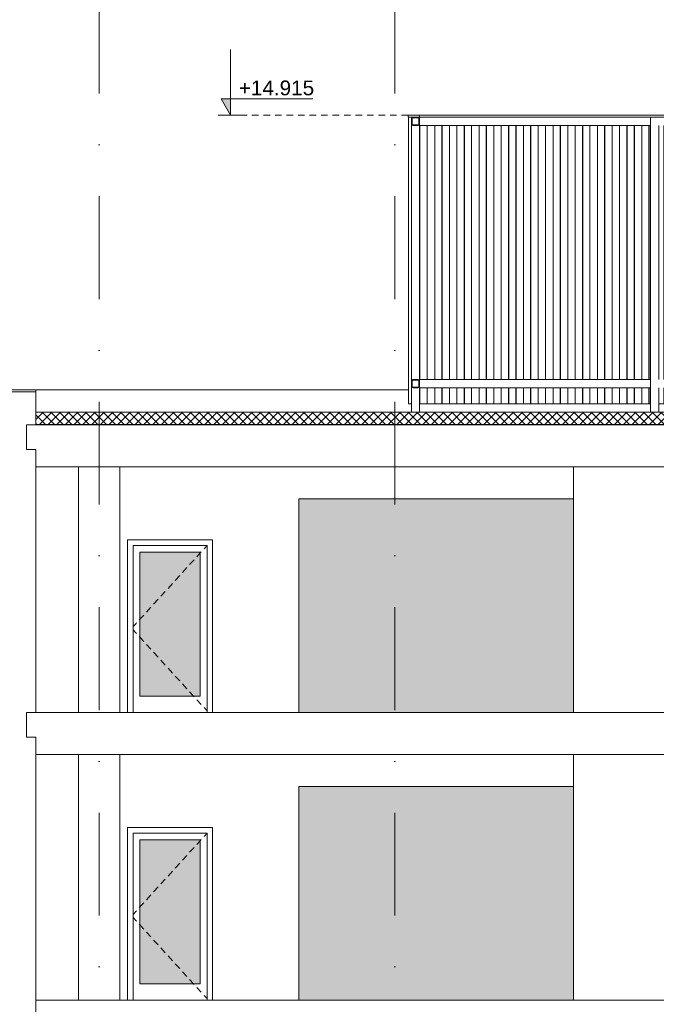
# Model space of a CAD drawing. Header units: millimetres. Extents: x -194 to 1012562, y 0 to 44349.
# Tile 53 of 97: x 159482 to 167229, y 10400 to 22377. Entities that reach past the tile are written whole.
import ezdxf
from ezdxf.enums import TextEntityAlignment as Align

# ---------------------------------------------------------------- set-up
doc = ezdxf.new("R2010")
doc.units = ezdxf.units.MM
doc.header["$MEASUREMENT"] = 0
doc.linetypes.add('streep-punt', pattern=[2500, 1250, -625, 0, -625])
doc.linetypes.add('Super Small Dashed', pattern=[140, 80, -60])
for name, color, linetype in [('21_1 C Buitenwanden', 7, 'Continuous'), ('21_1 C Buitenwanden Laagscheidingslijnen', 7, 'Continuous'), ('23 Vloeren', 7, 'Continuous'), ('23 Vloeren Laagscheidingslijnen', 7, 'Continuous'), ('28 Draagconstructies', 7, 'Continuous'), ('47 Dakafwerking', 7, 'Continuous'), ('47 Dakafwerking Laagscheidingslijnen', 7, 'Continuous'), ('New_0', 7, 'Continuous'), ('New_21_0 NC Buitenwanden', 7, 'Continuous'), ('New_21_0 NC Buitenwanden Doorsnede-arcering', 7, 'Continuous'), ('New_22 NC Binnenwanden', 7, 'Continuous'), ('New_22 NC Binnenwanden 2D arcering', 7, 'Continuous'), ('New_22 NC Binnenwanden Deuren', 7, 'Continuous'), ('New_27 Daken', 7, 'Continuous'), ('New_27 Daken Doorsnede-arcering', 7, 'Continuous'), ('New_27 Daken Laagscheidingslijnen', 7, 'Continuous'), ('New_28 Draagconstructies - kolom', 7, 'Continuous'), ('New_28 Draagconstructies - ligger', 7, 'Continuous'), ('New_28 Draagconstructies - ligger Doorsnede-arcering', 7, 'Continuous'), ('New_47 Dakafwerking', 7, 'Continuous'), ('New_47 Dakafwerking Laagscheidingslijnen', 7, 'Continuous'), ('New_Maatvoering 1_ 100', 7, 'Continuous'), ('New_Maatvoering 1_ 100 2D arcering', 7, 'Continuous'), ('Stramien', 7, 'Continuous')]:
    doc.layers.add(name, color=color, linetype=linetype)
doc.styles.add('GENERATED_STYLE_1', font='arial.ttf')

# ---------------------------------------------------------------- blocks, each defined once
blk = doc.blocks.new('Section Element_722_1', base_point=(160449, 6300))
at = {"layer": '28 Draagconstructies', "color": 1, "linetype": 'Continuous', "lineweight": 0}
for p, q in [((160199, 10450), (160199, 13440)), ((160699, 10450), (160699, 13440))]:
    blk.add_line(p, q, dxfattribs=at)
blk = doc.blocks.new('Section Element_726_1', base_point=(160449, 6300))
at = {"layer": '21_1 C Buitenwanden', "color": 1, "linetype": 'Continuous', "lineweight": 0}
for p, q in [((159349, 13850), (159349, 10350)), ((159349, 13850), (159349, 13850)), ((159679, 13650), (159679, 10450)), ((159349, 10350), (159349, 10350))]:
    blk.add_line(p, q, dxfattribs=at)
blk = doc.blocks.new('Section Element_730_1', base_point=(160449, 6300))
at = {"layer": '28 Draagconstructies', "color": 1, "linetype": 'Continuous', "lineweight": 0}
for p, q in [((160199, 13950), (160199, 16940)), ((160699, 13950), (160699, 16940))]:
    blk.add_line(p, q, dxfattribs=at)
blk = doc.blocks.new('Section Element_732_1', base_point=(160449, 6300))
at = {"layer": '21_1 C Buitenwanden', "color": 1, "linetype": 'Continuous', "lineweight": 0}
for p, q in [((159349, 17350), (159349, 13850)), ((159679, 16940), (159679, 13950))]:
    blk.add_line(p, q, dxfattribs=at)
blk = doc.blocks.new('Section Element_746_1', base_point=(160449, 6300))
at = {"layer": '23 Vloeren', "color": 2, "linetype": 'Continuous', "lineweight": 0}
blk.add_line((159679, 13650), (159679, 13650), dxfattribs=at)
at = {"layer": '23 Vloeren', "color": 2, "linetype": 'Continuous', "lineweight": 0, "flags": 128}
blk.add_lwpolyline([(192844, 13950), (190707, 13950), (190667, 13950), (159679, 13950)], dxfattribs=at)
at = {"layer": '23 Vloeren Laagscheidingslijnen', "color": 2, "linetype": 'Continuous', "lineweight": 0}
for p, q in [((159679, 13950), (159564, 13950)), ((159679, 13650), (159564, 13650))]:
    blk.add_line(p, q, dxfattribs=at)
at = {"layer": '23 Vloeren Laagscheidingslijnen', "color": 2, "linetype": 'Continuous', "lineweight": 0, "flags": 128}
blk.add_lwpolyline([(159564, 13950), (159564, 13850), (159564, 13650)], dxfattribs=at)
blk = doc.blocks.new('Section Element_747_1', base_point=(160449, 6300))
at = {"layer": '23 Vloeren Laagscheidingslijnen', "color": 2, "linetype": 'Continuous', "lineweight": 0}
blk.add_line((159679, 17150), (159564, 17150), dxfattribs=at)
at = {"layer": '23 Vloeren Laagscheidingslijnen', "color": 2, "linetype": 'Continuous', "lineweight": 0, "flags": 128}
for points in [[(159564, 17450), (159564, 17350), (159564, 17150)], [(218049, 17450), (159679, 17450), (159564, 17450)]]:
    blk.add_lwpolyline(points, dxfattribs=at)
blk = doc.blocks.new('Section Element_755_1', base_point=(160449, 6300))
at = {"layer": '21_1 C Buitenwanden', "color": 1, "linetype": 'Continuous', "lineweight": 0}
for p, q in [((159349, 17850), (159349, 17350)), ((159679, 17850), (159679, 17604)), ((159349, 17350), (159349, 17350))]:
    blk.add_line(p, q, dxfattribs=at)
at = {"layer": '21_1 C Buitenwanden Laagscheidingslijnen', "color": 1, "linetype": 'Continuous', "lineweight": 0, "flags": 128}
blk.add_lwpolyline([(159679, 17604), (159679, 17602), (159679, 17452), (159679, 17450)], dxfattribs=at)
blk = doc.blocks.new('Section Element_953_1', base_point=(160449, 6300))
at = {"layer": '47 Dakafwerking', "color": 1, "linetype": 'Continuous', "lineweight": 0}
for p, q in [((159319, 17875), (159319, 17850)), ((159679, 17875), (159319, 17875)), ((159349, 17850), (159319, 17850)), ((159679, 17875), (159679, 17850))]:
    blk.add_line(p, q, dxfattribs=at)
at = {"layer": '47 Dakafwerking Laagscheidingslijnen', "color": 1, "linetype": 'Continuous', "lineweight": 0}
blk.add_line((159679, 17850), (159349, 17850), dxfattribs=at)
blk = doc.blocks.new('Section Element_954_1', base_point=(160449, 6300))
at = {"layer": '47 Dakafwerking', "color": 2, "linetype": 'Continuous', "lineweight": 0}
blk.add_line((159679, 17875), (164214, 17875), dxfattribs=at)
blk = doc.blocks.new('Section Element_998_1', base_point=(160449, 6300))
at = {"layer": 'New_22 NC Binnenwanden', "color": 2, "linetype": 'Continuous', "lineweight": 0}
for p, q in [((166223, 13440), (166223, 10450)), ((171299, 10450), (171299, 13440))]:
    blk.add_line(p, q, dxfattribs=at)
blk = doc.blocks.new('Section Element_1007_1', base_point=(160449, 6300))
at = {"layer": 'New_22 NC Binnenwanden', "color": 2, "linetype": 'Continuous', "lineweight": 0}
blk.add_line((162879, 10450), (162879, 13050), dxfattribs=at)
blk = doc.blocks.new('Section Element_1020_1', base_point=(160449, 6300))
at = {"layer": 'New_22 NC Binnenwanden', "color": 2, "linetype": 'Continuous', "lineweight": 0}
for p, q in [((166223, 16940), (166223, 13950)), ((171299, 13950), (171299, 16940))]:
    blk.add_line(p, q, dxfattribs=at)
blk = doc.blocks.new('Section Element_1021_1', base_point=(160449, 6300))
at = {"layer": 'New_22 NC Binnenwanden', "color": 2, "linetype": 'Continuous', "lineweight": 0}
blk.add_line((162879, 13950), (162879, 16550), dxfattribs=at)
blk = doc.blocks.new('Section Element_1065_1', base_point=(160449, 6300))
at = {"layer": 'New_22 NC Binnenwanden Deuren', "color": 1, "linetype": 'Continuous', "lineweight": 0}
for p, q in [((160795, 12550), (160795, 12483)), ((161829, 12550), (160795, 12550)), ((160795, 12483), (160795, 10450)), ((160862, 10450), (160862, 12483)), ((160862, 12483), (161762, 12483)), ((161762, 12481), (161725, 12441)), ((161762, 12483), (161762, 10450)), ((161829, 12483), (161829, 12550)), ((161829, 10450), (161829, 12483)), ((160945, 12400), (160945, 10650)), ((161679, 12400), (160945, 12400)), ((161679, 12390), (161637, 12345)), ((161691, 12404), (161679, 12390)), ((161679, 10650), (161679, 12400)), ((161604, 12308), (161550, 12249)), ((161429, 12116), (161375, 12057)), ((161516, 12212), (161462, 12153)), ((161341, 12020), (161287, 11960)), ((161253, 11923), (161200, 11864)), ((161166, 11827), (161112, 11768)), ((160991, 11635), (160945, 11585)), ((161078, 11731), (161024, 11672)), ((160899, 11534), (160862, 11494)), ((160903, 11539), (160899, 11534)), ((160945, 11585), (160937, 11576)), ((160899, 11416), (160862, 11456)), ((160903, 11411), (160899, 11416)), ((160945, 11365), (160937, 11374)), ((160991, 11315), (160945, 11365)), ((161078, 11219), (161024, 11278)), ((161166, 11123), (161112, 11182)), ((161253, 11027), (161200, 11086)), ((161341, 10930), (161287, 10990)), ((161429, 10834), (161375, 10893)), ((161516, 10738), (161462, 10797)), ((161597, 10650), (161550, 10701)), ((160945, 10650), (161679, 10650)), ((161604, 10642), (161597, 10650)), ((161691, 10546), (161637, 10605)), ((161762, 10469), (161725, 10509))]:
    blk.add_line(p, q, dxfattribs=at)
blk = doc.blocks.new('Section Element_1067_1', base_point=(160449, 6300))
at = {"layer": 'New_22 NC Binnenwanden Deuren', "color": 1, "linetype": 'Continuous', "lineweight": 0}
for p, q in [((160795, 16050), (160795, 15983)), ((161829, 16050), (160795, 16050)), ((161829, 15983), (161829, 16050)), ((160795, 15983), (160795, 13950)), ((160862, 13950), (160862, 15983)), ((160862, 15983), (161762, 15983)), ((161762, 15981), (161725, 15941)), ((161762, 15983), (161762, 13950)), ((161829, 13950), (161829, 15983)), ((160945, 15900), (160945, 14150)), ((161679, 15900), (160945, 15900)), ((161679, 15890), (161637, 15845)), ((161691, 15904), (161679, 15890)), ((161679, 14150), (161679, 15900)), ((161516, 15712), (161462, 15653)), ((161604, 15808), (161550, 15749)), ((161429, 15616), (161375, 15557)), ((161341, 15520), (161287, 15460)), ((161253, 15423), (161200, 15364)), ((161078, 15231), (161024, 15172)), ((161166, 15327), (161112, 15268)), ((160991, 15135), (160945, 15085)), ((160899, 15034), (160862, 14994)), ((160903, 15039), (160899, 15034)), ((160945, 15085), (160937, 15076)), ((160899, 14916), (160862, 14956)), ((160903, 14911), (160899, 14916)), ((160945, 14865), (160937, 14874)), ((160991, 14815), (160945, 14865)), ((161078, 14719), (161024, 14778)), ((161166, 14623), (161112, 14682)), ((161253, 14527), (161200, 14586)), ((161341, 14430), (161287, 14490)), ((161429, 14334), (161375, 14393)), ((161516, 14238), (161462, 14297)), ((160945, 14150), (161679, 14150)), ((161597, 14150), (161550, 14201)), ((161604, 14142), (161597, 14150)), ((161691, 14046), (161637, 14105)), ((161762, 13969), (161725, 14009))]:
    blk.add_line(p, q, dxfattribs=at)
blk = doc.blocks.new('Section Element_1099_1', base_point=(160449, 6300))
at = {"layer": '23 Vloeren', "color": 2, "linetype": 'Continuous', "lineweight": 0}
blk.add_line((191051, 10450), (159679, 10450), dxfattribs=at)
at = {"layer": '23 Vloeren Laagscheidingslijnen', "color": 2, "linetype": 'Continuous', "lineweight": 0, "flags": 128}
blk.add_lwpolyline([(159679, 10450), (159679, 10350), (159679, 10150)], dxfattribs=at)
blk = doc.blocks.new('Section Element_1106_1', base_point=(160449, 6300))
at = {"layer": 'New_22 NC Binnenwanden', "color": 2, "linetype": 'Continuous', "lineweight": 0}
blk.add_line((166223, 16550), (162879, 16550), dxfattribs=at)
blk = doc.blocks.new('Section Element_1117_1', base_point=(160449, 6300))
at = {"layer": 'New_22 NC Binnenwanden', "color": 2, "linetype": 'Continuous', "lineweight": 0}
blk.add_line((166223, 13050), (162879, 13050), dxfattribs=at)
blk = doc.blocks.new('*X1158', base_point=(160449, 6300))
at = {"layer": 'New_27 Daken Doorsnede-arcering', "linetype": 'Continuous', "lineweight": 0, "true_color": 0x000000}
for points in [[(159679, 17604), (159679, 17602), (159699, 17602), (159699, 17604)], [(159999, 17604), (159849, 17604), (159849, 17602), (159999, 17602)], [(160299, 17604), (160149, 17604), (160149, 17602), (160299, 17602)], [(160599, 17604), (160449, 17604), (160449, 17602), (160599, 17602)], [(160899, 17604), (160749, 17604), (160749, 17602), (160899, 17602)], [(161199, 17604), (161049, 17604), (161049, 17602), (161199, 17602)], [(161499, 17604), (161349, 17604), (161349, 17602), (161499, 17602)], [(161799, 17604), (161649, 17604), (161649, 17602), (161799, 17602)], [(162099, 17604), (161949, 17604), (161949, 17602), (162099, 17602)], [(162399, 17604), (162249, 17604), (162249, 17602), (162399, 17602)], [(162699, 17604), (162549, 17604), (162549, 17602), (162699, 17602)], [(162999, 17604), (162849, 17604), (162849, 17602), (162999, 17602)], [(163299, 17604), (163149, 17604), (163149, 17602), (163299, 17602)], [(163599, 17604), (163449, 17604), (163449, 17602), (163599, 17602)], [(163899, 17604), (163749, 17604), (163749, 17602), (163899, 17602)], [(164199, 17604), (164049, 17604), (164049, 17602), (164199, 17602)], [(164499, 17604), (164349, 17604), (164349, 17602), (164499, 17602)], [(164799, 17604), (164649, 17604), (164649, 17602), (164799, 17602)], [(165099, 17604), (164949, 17604), (164949, 17602), (165099, 17602)], [(165399, 17604), (165249, 17604), (165249, 17602), (165399, 17602)], [(165699, 17604), (165549, 17604), (165549, 17602), (165699, 17602)], [(165999, 17604), (165849, 17604), (165849, 17602), (165999, 17602)], [(166299, 17604), (166149, 17604), (166149, 17602), (166299, 17602)], [(166599, 17604), (166449, 17604), (166449, 17602), (166599, 17602)], [(166899, 17604), (166749, 17604), (166749, 17602), (166899, 17602)], [(167199, 17604), (167049, 17604), (167049, 17602), (167199, 17602)]]:
    blk.add_hatch(color=18, dxfattribs=at).paths.add_polyline_path(points)
blk = doc.blocks.new('*X1161', base_point=(160449, 6300))
at = {"layer": 'New_27 Daken Doorsnede-arcering', "linetype": 'Continuous', "lineweight": 0, "true_color": 0x000000}
for points in [[(159699, 17452), (159679, 17452), (159679, 17450), (159699, 17450)], [(159849, 17450), (159999, 17450), (159999, 17452), (159849, 17452)], [(160149, 17450), (160299, 17450), (160299, 17452), (160149, 17452)], [(160449, 17450), (160599, 17450), (160599, 17452), (160449, 17452)], [(160749, 17450), (160899, 17450), (160899, 17452), (160749, 17452)], [(161049, 17450), (161199, 17450), (161199, 17452), (161049, 17452)], [(161349, 17450), (161499, 17450), (161499, 17452), (161349, 17452)], [(161649, 17450), (161799, 17450), (161799, 17452), (161649, 17452)], [(161949, 17450), (162099, 17450), (162099, 17452), (161949, 17452)], [(162249, 17450), (162399, 17450), (162399, 17452), (162249, 17452)], [(162549, 17450), (162699, 17450), (162699, 17452), (162549, 17452)], [(162849, 17450), (162999, 17450), (162999, 17452), (162849, 17452)], [(163149, 17450), (163299, 17450), (163299, 17452), (163149, 17452)], [(163449, 17450), (163599, 17450), (163599, 17452), (163449, 17452)], [(163749, 17450), (163899, 17450), (163899, 17452), (163749, 17452)], [(164049, 17450), (164199, 17450), (164199, 17452), (164049, 17452)], [(164349, 17450), (164499, 17450), (164499, 17452), (164349, 17452)], [(164649, 17450), (164799, 17450), (164799, 17452), (164649, 17452)], [(164949, 17450), (165099, 17450), (165099, 17452), (164949, 17452)], [(165249, 17450), (165399, 17450), (165399, 17452), (165249, 17452)], [(165549, 17450), (165699, 17450), (165699, 17452), (165549, 17452)], [(165849, 17450), (165999, 17450), (165999, 17452), (165849, 17452)], [(166149, 17450), (166299, 17450), (166299, 17452), (166149, 17452)], [(166449, 17450), (166599, 17450), (166599, 17452), (166449, 17452)], [(166749, 17450), (166899, 17450), (166899, 17452), (166749, 17452)], [(167049, 17450), (167199, 17450), (167199, 17452), (167049, 17452)]]:
    blk.add_hatch(color=18, dxfattribs=at).paths.add_polyline_path(points)
blk = doc.blocks.new('Section Element_1136_1', base_point=(160449, 6300))
at = {"layer": 'New_27 Daken Doorsnede-arcering', "linetype": 'Continuous', "lineweight": 0, "true_color": 0x000000}
h = blk.add_hatch(dxfattribs=at)
h.set_pattern_fill('415_Isolatie_ruit_0001', color=18, style=0, pattern_type=2)
h.set_pattern_definition([(45, (160448.88, 6300), (-53.03301, 53.03301), []), (135, (160448.88, 6300), (53.03301, 53.03301), [])])
h.paths.add_polyline_path([(159679, 17452), (218049, 17452), (218049, 17602), (184431, 17602), (184396, 17602), (184395, 17602), (184227, 17602), (159679, 17602)])
at = {"layer": 'New_27 Daken', "color": 9, "linetype": 'Continuous', "lineweight": 0}
blk.add_line((184227, 17604), (159679, 17604), dxfattribs=at)
at = {"layer": 'New_27 Daken Laagscheidingslijnen', "color": 9, "linetype": 'Continuous', "lineweight": 0}
blk.add_line((184227, 17602), (159679, 17602), dxfattribs=at)
at = {"layer": 'New_27 Daken Laagscheidingslijnen', "color": 1, "linetype": 'Continuous', "lineweight": 0}
blk.add_line((218049, 17452), (159679, 17452), dxfattribs=at)
at = {"layer": 'New_27 Daken', "lineweight": 0}
for name in ['*X1158', '*X1161']:
    blk.add_blockref(name, (160449, 6300), dxfattribs=at)
blk = doc.blocks.new('Section Element_1142_1', base_point=(160449, 6300))
at = {"layer": '23 Vloeren', "color": 2, "linetype": 'Continuous', "lineweight": 0}
for p in [(159679, 13650), (182038, 13440)]:
    blk.add_line(p, (159679, 13440), dxfattribs=at)
blk = doc.blocks.new('Section Element_1143_1', base_point=(160449, 6300))
at = {"layer": '23 Vloeren', "color": 2, "linetype": 'Continuous', "lineweight": 0}
blk.add_line((182038, 16940), (159679, 16940), dxfattribs=at)
at = {"layer": '23 Vloeren Laagscheidingslijnen', "color": 2, "linetype": 'Continuous', "lineweight": 0}
blk.add_line((159679, 17150), (159679, 16940), dxfattribs=at)
blk = doc.blocks.new('Section Element_1243_1', base_point=(160449, 6300))
at = {"layer": 'New_21_0 NC Buitenwanden', "color": 1, "linetype": 'Continuous', "lineweight": 0}
for p, q in [((164352, 18000), (164352, 21090)), ((164353, 18000), (164353, 21090)), ((164440, 18000), (164440, 21090)), ((164442, 18000), (164442, 21090)), ((164532, 18000), (164532, 21090)), ((164533, 18000), (164533, 21090)), ((164620, 18000), (164620, 21090)), ((164622, 18000), (164622, 21090)), ((164712, 18000), (164712, 21090)), ((164713, 18000), (164713, 21090)), ((164800, 18000), (164800, 21090)), ((164802, 18000), (164802, 21090)), ((164892, 18000), (164892, 21090)), ((164893, 18000), (164893, 21090)), ((164980, 18000), (164980, 21090)), ((164982, 18000), (164982, 21090)), ((165072, 18000), (165072, 21090)), ((165073, 18000), (165073, 21090)), ((165160, 18000), (165160, 21090)), ((165162, 18000), (165162, 21090)), ((165252, 18000), (165252, 21090)), ((165253, 18000), (165253, 21090)), ((165340, 18000), (165340, 21090)), ((165342, 18000), (165342, 21090)), ((165432, 18000), (165432, 21090)), ((165433, 18000), (165433, 21090)), ((165520, 18000), (165520, 21090)), ((165522, 18000), (165522, 21090)), ((165612, 18000), (165612, 21090)), ((165613, 18000), (165613, 21090)), ((165700, 18000), (165700, 21090)), ((165702, 18000), (165702, 21090)), ((165792, 18000), (165792, 21090)), ((165793, 18000), (165793, 21090)), ((165880, 18000), (165880, 21090)), ((165882, 18000), (165882, 21090)), ((165972, 18000), (165972, 21090)), ((165973, 18000), (165973, 21090)), ((166060, 18000), (166060, 21090)), ((166062, 18000), (166062, 21090)), ((166152, 18000), (166152, 21090)), ((166153, 18000), (166153, 21090)), ((166240, 18000), (166240, 21090)), ((166242, 18000), (166242, 21090)), ((166332, 18000), (166332, 21090)), ((166333, 18000), (166333, 21090)), ((166420, 18000), (166420, 21090)), ((166422, 18000), (166422, 21090)), ((166512, 18000), (166512, 21090)), ((166513, 18000), (166513, 21090)), ((166600, 18000), (166600, 21090)), ((166602, 18000), (166602, 21090)), ((166692, 18000), (166692, 21090)), ((166693, 18000), (166693, 21090)), ((166780, 18000), (166780, 21090)), ((166782, 18000), (166782, 21090)), ((166872, 18000), (166872, 21090)), ((166873, 18000), (166873, 21090)), ((166960, 18000), (166960, 21090)), ((166962, 18000), (166962, 21090)), ((167052, 18000), (167052, 21090)), ((167053, 18000), (167053, 21090)), ((167140, 18000), (167140, 21090)), ((167142, 18000), (167142, 21090)), ((167320, 18000), (167320, 21090)), ((167322, 18000), (167322, 21090)), ((167412, 18000), (167412, 21090)), ((167413, 18000), (167413, 21090)), ((167500, 18000), (167500, 21090)), ((167502, 18000), (167502, 21090)), ((167592, 18000), (167592, 21090)), ((167593, 18000), (167593, 21090)), ((167680, 18000), (167680, 21090)), ((167682, 18000), (167682, 21090)), ((167772, 18000), (167772, 21090)), ((167773, 18000), (167773, 21090)), ((167860, 18000), (167860, 21090)), ((167862, 18000), (167862, 21090)), ((167952, 18000), (167952, 21090)), ((167953, 18000), (167953, 21090)), ((168040, 18000), (168040, 21090)), ((168042, 18000), (168042, 21090)), ((168132, 18000), (168132, 21090)), ((168133, 18000), (168133, 21090)), ((168220, 18000), (168220, 21090)), ((168222, 18000), (168222, 21090)), ((168312, 18000), (168312, 21090)), ((168313, 18000), (168313, 21090)), ((168400, 18000), (168400, 21090)), ((168402, 18000), (168402, 21090)), ((168492, 18000), (168492, 21090)), ((168493, 18000), (168493, 21090)), ((168580, 18000), (168580, 21090)), ((168582, 18000), (168582, 21090)), ((168672, 18000), (168672, 21090)), ((168673, 18000), (168673, 21090)), ((168760, 18000), (168760, 21090)), ((168762, 18000), (168762, 21090)), ((168852, 18000), (168852, 21090)), ((168853, 18000), (168853, 21090)), ((168940, 18000), (168940, 21090)), ((168942, 18000), (168942, 21090)), ((169032, 18000), (169032, 21090)), ((169033, 18000), (169033, 21090)), ((169120, 18000), (169120, 21090)), ((169122, 18000), (169122, 21090)), ((169212, 18000), (169212, 21090)), ((169213, 18000), (169213, 21090)), ((169300, 18000), (169300, 21090)), ((169302, 18000), (169302, 21090)), ((169392, 18000), (169392, 21090)), ((169393, 18000), (169393, 21090)), ((169480, 18000), (169480, 21090)), ((169482, 18000), (169482, 21090)), ((169572, 18000), (169572, 21090)), ((169573, 18000), (169573, 21090)), ((169660, 18000), (169660, 21090)), ((169662, 18000), (169662, 21090)), ((169752, 18000), (169752, 21090)), ((169753, 18000), (169753, 21090)), ((169840, 18000), (169840, 21090)), ((169842, 18000), (169842, 21090)), ((169932, 18000), (169932, 21090)), ((169933, 18000), (169933, 21090)), ((170020, 18000), (170020, 21090)), ((170022, 18000), (170022, 21090)), ((170200, 18000), (170200, 21090)), ((170202, 18000), (170202, 21090)), ((170292, 18000), (170292, 21090)), ((170293, 18000), (170293, 21090)), ((170380, 18000), (170380, 21090)), ((170382, 18000), (170382, 21090)), ((170472, 18000), (170472, 21090)), ((170473, 18000), (170473, 21090)), ((170560, 18000), (170560, 21090)), ((170562, 18000), (170562, 21090)), ((170652, 18000), (170652, 21090)), ((170653, 18000), (170653, 21090)), ((170740, 18000), (170740, 21090)), ((170742, 18000), (170742, 21090)), ((170832, 18000), (170832, 21090)), ((170833, 18000), (170833, 21090)), ((170920, 18000), (170920, 21090)), ((170922, 18000), (170922, 21090)), ((171012, 18000), (171012, 21090)), ((171013, 18000), (171013, 21090)), ((171100, 18000), (171100, 21090)), ((171102, 18000), (171102, 21090)), ((171192, 18000), (171192, 21090)), ((171193, 18000), (171193, 21090)), ((171280, 18000), (171280, 21090)), ((171282, 18000), (171282, 21090)), ((171372, 18000), (171372, 21090)), ((171373, 18000), (171373, 21090)), ((171460, 18000), (171460, 21090)), ((171462, 18000), (171462, 21090)), ((171552, 18000), (171552, 21090)), ((171553, 18000), (171553, 21090)), ((171640, 18000), (171640, 21090)), ((171642, 18000), (171642, 21090)), ((171732, 18000), (171732, 21090)), ((171733, 18000), (171733, 21090)), ((171820, 18000), (171820, 21090)), ((171822, 18000), (171822, 21090)), ((171912, 18000), (171912, 21090)), ((171913, 18000), (171913, 21090)), ((172000, 18000), (172000, 21090)), ((172002, 18000), (172002, 21090)), ((172092, 18000), (172092, 21090)), ((172093, 18000), (172093, 21090)), ((172180, 18000), (172180, 21090)), ((172182, 18000), (172182, 21090)), ((172360, 17704), (172360, 21190)), ((172362, 17704), (172362, 21190)), ((164352, 17704), (164352, 17900)), ((164353, 17704), (164353, 17900)), ((164440, 17704), (164440, 17900)), ((164442, 17704), (164442, 17900)), ((164532, 17704), (164532, 17900)), ((164533, 17704), (164533, 17900)), ((164620, 17704), (164620, 17900)), ((164622, 17704), (164622, 17900)), ((164712, 17704), (164712, 17900)), ((164713, 17704), (164713, 17900)), ((164800, 17704), (164800, 17900)), ((164802, 17704), (164802, 17900)), ((164892, 17704), (164892, 17900)), ((164893, 17704), (164893, 17900)), ((164980, 17704), (164980, 17900)), ((164982, 17704), (164982, 17900)), ((165072, 17704), (165072, 17900)), ((165073, 17704), (165073, 17900)), ((165160, 17704), (165160, 17900)), ((165162, 17704), (165162, 17900)), ((165252, 17704), (165252, 17900)), ((165253, 17704), (165253, 17900)), ((165340, 17704), (165340, 17900)), ((165342, 17704), (165342, 17900)), ((165432, 17704), (165432, 17900)), ((165433, 17704), (165433, 17900)), ((165520, 17704), (165520, 17900)), ((165522, 17704), (165522, 17900)), ((165612, 17704), (165612, 17900)), ((165613, 17704), (165613, 17900)), ((165700, 17704), (165700, 17900)), ((165702, 17704), (165702, 17900)), ((165792, 17704), (165792, 17900)), ((165793, 17704), (165793, 17900)), ((165880, 17704), (165880, 17900)), ((165882, 17704), (165882, 17900)), ((165972, 17704), (165972, 17900)), ((165973, 17704), (165973, 17900)), ((166060, 17704), (166060, 17900)), ((166062, 17704), (166062, 17900)), ((166152, 17704), (166152, 17900)), ((166153, 17704), (166153, 17900)), ((166240, 17704), (166240, 17900)), ((166242, 17704), (166242, 17900)), ((166332, 17704), (166332, 17900)), ((166333, 17704), (166333, 17900)), ((166420, 17704), (166420, 17900)), ((166422, 17704), (166422, 17900)), ((166512, 17704), (166512, 17900)), ((166513, 17704), (166513, 17900)), ((166600, 17704), (166600, 17900)), ((166602, 17704), (166602, 17900)), ((166692, 17704), (166692, 17900)), ((166693, 17704), (166693, 17900)), ((166780, 17704), (166780, 17900)), ((166782, 17704), (166782, 17900)), ((166872, 17704), (166872, 17900)), ((166873, 17704), (166873, 17900)), ((166960, 17704), (166960, 17900)), ((166962, 17704), (166962, 17900)), ((167052, 17704), (167052, 17900)), ((167053, 17704), (167053, 17900)), ((167140, 17704), (167140, 17900)), ((167142, 17704), (167142, 17900)), ((167320, 17704), (167320, 17900)), ((167322, 17704), (167322, 17900)), ((167412, 17704), (167412, 17900)), ((167413, 17704), (167413, 17900)), ((167500, 17704), (167500, 17900)), ((167502, 17704), (167502, 17900)), ((167592, 17704), (167592, 17900)), ((167593, 17704), (167593, 17900)), ((167680, 17704), (167680, 17900)), ((167682, 17704), (167682, 17900)), ((167772, 17704), (167772, 17900)), ((167773, 17704), (167773, 17900)), ((167860, 17704), (167860, 17900)), ((167862, 17704), (167862, 17900)), ((167952, 17704), (167952, 17900)), ((167953, 17704), (167953, 17900)), ((168040, 17704), (168040, 17900)), ((168042, 17704), (168042, 17900)), ((168132, 17704), (168132, 17900)), ((168133, 17704), (168133, 17900)), ((168220, 17704), (168220, 17900)), ((168222, 17704), (168222, 17900)), ((168312, 17704), (168312, 17900)), ((168313, 17704), (168313, 17900)), ((168400, 17704), (168400, 17900)), ((168402, 17704), (168402, 17900)), ((168492, 17704), (168492, 17900)), ((168493, 17704), (168493, 17900)), ((168580, 17704), (168580, 17900)), ((168582, 17704), (168582, 17900)), ((168672, 17704), (168672, 17900)), ((168673, 17704), (168673, 17900)), ((168760, 17704), (168760, 17900)), ((168762, 17704), (168762, 17900)), ((168852, 17704), (168852, 17900)), ((168853, 17704), (168853, 17900)), ((168940, 17704), (168940, 17900)), ((168942, 17704), (168942, 17900)), ((169032, 17704), (169032, 17900)), ((169033, 17704), (169033, 17900)), ((169120, 17704), (169120, 17900)), ((169122, 17704), (169122, 17900)), ((169212, 17704), (169212, 17900)), ((169213, 17704), (169213, 17900)), ((169300, 17704), (169300, 17900)), ((169302, 17704), (169302, 17900)), ((169392, 17704), (169392, 17900)), ((169393, 17704), (169393, 17900)), ((169480, 17704), (169480, 17900)), ((169482, 17704), (169482, 17900)), ((169572, 17704), (169572, 17900)), ((169573, 17704), (169573, 17900)), ((169660, 17704), (169660, 17900)), ((169662, 17704), (169662, 17900)), ((169752, 17704), (169752, 17900)), ((169753, 17704), (169753, 17900)), ((169840, 17704), (169840, 17900)), ((169842, 17704), (169842, 17900)), ((169932, 17704), (169932, 17900)), ((169933, 17704), (169933, 17900)), ((170020, 17704), (170020, 17900)), ((170022, 17704), (170022, 17900)), ((170200, 17704), (170200, 17900)), ((170202, 17704), (170202, 17900)), ((170292, 17704), (170292, 17900)), ((170293, 17704), (170293, 17900)), ((170380, 17704), (170380, 17900)), ((170382, 17704), (170382, 17900)), ((170472, 17704), (170472, 17900)), ((170473, 17704), (170473, 17900)), ((170560, 17704), (170560, 17900)), ((170562, 17704), (170562, 17900)), ((170652, 17704), (170652, 17900)), ((170653, 17704), (170653, 17900)), ((170740, 17704), (170740, 17900)), ((170742, 17704), (170742, 17900)), ((170832, 17704), (170832, 17900)), ((170833, 17704), (170833, 17900)), ((170920, 17704), (170920, 17900)), ((170922, 17704), (170922, 17900)), ((171012, 17704), (171012, 17900)), ((171013, 17704), (171013, 17900)), ((171100, 17704), (171100, 17900)), ((171102, 17704), (171102, 17900)), ((171192, 17704), (171192, 17900)), ((171193, 17704), (171193, 17900)), ((171280, 17704), (171280, 17900)), ((171282, 17704), (171282, 17900)), ((171372, 17704), (171372, 17900)), ((171373, 17704), (171373, 17900)), ((171460, 17704), (171460, 17900)), ((171462, 17704), (171462, 17900)), ((171552, 17704), (171552, 17900)), ((171553, 17704), (171553, 17900)), ((171640, 17704), (171640, 17900)), ((171642, 17704), (171642, 17900)), ((171732, 17704), (171732, 17900)), ((171733, 17704), (171733, 17900)), ((171820, 17704), (171820, 17900)), ((171822, 17704), (171822, 17900)), ((171912, 17704), (171912, 17900)), ((171913, 17704), (171913, 17900)), ((172000, 17704), (172000, 17900)), ((172002, 17704), (172002, 17900)), ((172092, 17704), (172092, 17900)), ((172093, 17704), (172093, 17900)), ((172180, 17704), (172180, 17900)), ((172182, 17704), (172182, 17900)), ((164352, 17704), (164349, 17704)), ((164353, 17704), (164352, 17704)), ((164440, 17704), (164353, 17704)), ((164442, 17704), (164440, 17704)), ((164532, 17704), (164442, 17704)), ((164533, 17704), (164532, 17704)), ((164620, 17704), (164533, 17704)), ((164622, 17704), (164620, 17704)), ((164712, 17704), (164622, 17704)), ((164713, 17704), (164712, 17704)), ((164800, 17704), (164713, 17704)), ((164802, 17704), (164800, 17704)), ((164892, 17704), (164802, 17704)), ((164893, 17704), (164892, 17704)), ((164980, 17704), (164893, 17704)), ((164982, 17704), (164980, 17704)), ((165072, 17704), (164982, 17704)), ((165073, 17704), (165072, 17704)), ((165160, 17704), (165073, 17704)), ((165162, 17704), (165160, 17704)), ((165252, 17704), (165162, 17704)), ((165253, 17704), (165252, 17704)), ((165340, 17704), (165253, 17704)), ((165342, 17704), (165340, 17704)), ((165432, 17704), (165342, 17704)), ((165433, 17704), (165432, 17704)), ((165520, 17704), (165433, 17704)), ((165522, 17704), (165520, 17704)), ((165612, 17704), (165522, 17704)), ((165613, 17704), (165612, 17704)), ((165700, 17704), (165613, 17704)), ((165702, 17704), (165700, 17704)), ((165792, 17704), (165702, 17704)), ((165793, 17704), (165792, 17704)), ((165880, 17704), (165793, 17704)), ((165882, 17704), (165880, 17704)), ((165972, 17704), (165882, 17704)), ((165973, 17704), (165972, 17704)), ((166060, 17704), (165973, 17704)), ((166062, 17704), (166060, 17704)), ((166152, 17704), (166062, 17704)), ((166153, 17704), (166152, 17704)), ((166240, 17704), (166153, 17704)), ((166242, 17704), (166240, 17704)), ((166332, 17704), (166242, 17704)), ((166333, 17704), (166332, 17704)), ((166420, 17704), (166333, 17704)), ((166422, 17704), (166420, 17704)), ((166512, 17704), (166422, 17704)), ((166513, 17704), (166512, 17704)), ((166600, 17704), (166513, 17704)), ((166602, 17704), (166600, 17704)), ((166692, 17704), (166602, 17704)), ((166693, 17704), (166692, 17704)), ((166780, 17704), (166693, 17704)), ((166782, 17704), (166780, 17704)), ((166872, 17704), (166782, 17704)), ((166873, 17704), (166872, 17704)), ((166960, 17704), (166873, 17704)), ((166962, 17704), (166960, 17704)), ((167052, 17704), (166962, 17704)), ((167053, 17704), (167052, 17704)), ((167140, 17704), (167053, 17704)), ((167142, 17704), (167140, 17704)), ((167159, 17704), (167142, 17704)), ((167320, 17704), (167259, 17704)), ((167322, 17704), (167320, 17704)), ((167412, 17704), (167322, 17704)), ((167413, 17704), (167412, 17704)), ((167500, 17704), (167413, 17704)), ((167502, 17704), (167500, 17704)), ((167592, 17704), (167502, 17704)), ((167593, 17704), (167592, 17704)), ((167680, 17704), (167593, 17704)), ((167682, 17704), (167680, 17704)), ((167772, 17704), (167682, 17704)), ((167773, 17704), (167772, 17704)), ((167860, 17704), (167773, 17704)), ((167862, 17704), (167860, 17704)), ((167952, 17704), (167862, 17704)), ((167953, 17704), (167952, 17704)), ((168040, 17704), (167953, 17704)), ((168042, 17704), (168040, 17704)), ((168132, 17704), (168042, 17704)), ((168133, 17704), (168132, 17704)), ((168220, 17704), (168133, 17704)), ((168222, 17704), (168220, 17704)), ((168312, 17704), (168222, 17704)), ((168313, 17704), (168312, 17704)), ((168400, 17704), (168313, 17704)), ((168402, 17704), (168400, 17704)), ((168492, 17704), (168402, 17704)), ((168493, 17704), (168492, 17704)), ((168580, 17704), (168493, 17704)), ((168582, 17704), (168580, 17704)), ((168672, 17704), (168582, 17704)), ((168673, 17704), (168672, 17704)), ((168760, 17704), (168673, 17704)), ((168762, 17704), (168760, 17704)), ((168852, 17704), (168762, 17704)), ((168853, 17704), (168852, 17704)), ((168940, 17704), (168853, 17704)), ((168942, 17704), (168940, 17704)), ((169032, 17704), (168942, 17704)), ((169033, 17704), (169032, 17704)), ((169120, 17704), (169033, 17704)), ((169122, 17704), (169120, 17704)), ((169212, 17704), (169122, 17704)), ((169213, 17704), (169212, 17704)), ((169300, 17704), (169213, 17704)), ((169302, 17704), (169300, 17704)), ((169392, 17704), (169302, 17704)), ((169393, 17704), (169392, 17704)), ((169480, 17704), (169393, 17704)), ((169482, 17704), (169480, 17704)), ((169572, 17704), (169482, 17704)), ((169573, 17704), (169572, 17704)), ((169660, 17704), (169573, 17704)), ((169662, 17704), (169660, 17704)), ((169752, 17704), (169662, 17704)), ((169753, 17704), (169752, 17704)), ((169840, 17704), (169753, 17704)), ((169842, 17704), (169840, 17704)), ((169932, 17704), (169842, 17704)), ((169933, 17704), (169932, 17704)), ((170020, 17704), (169933, 17704)), ((170022, 17704), (170020, 17704)), ((170034, 17704), (170022, 17704)), ((170200, 17704), (170169, 17704)), ((170202, 17704), (170200, 17704)), ((170292, 17704), (170202, 17704)), ((170293, 17704), (170292, 17704)), ((170380, 17704), (170293, 17704)), ((170382, 17704), (170380, 17704)), ((170472, 17704), (170382, 17704)), ((170473, 17704), (170472, 17704)), ((170560, 17704), (170473, 17704)), ((170562, 17704), (170560, 17704)), ((170652, 17704), (170562, 17704)), ((170653, 17704), (170652, 17704)), ((170740, 17704), (170653, 17704)), ((170742, 17704), (170740, 17704)), ((170832, 17704), (170742, 17704)), ((170833, 17704), (170832, 17704)), ((170920, 17704), (170833, 17704)), ((170922, 17704), (170920, 17704)), ((171012, 17704), (170922, 17704)), ((171013, 17704), (171012, 17704)), ((171100, 17704), (171013, 17704)), ((171102, 17704), (171100, 17704)), ((171192, 17704), (171102, 17704)), ((171193, 17704), (171192, 17704)), ((171280, 17704), (171193, 17704)), ((171282, 17704), (171280, 17704)), ((171372, 17704), (171282, 17704)), ((171373, 17704), (171372, 17704)), ((171460, 17704), (171373, 17704)), ((171462, 17704), (171460, 17704)), ((171552, 17704), (171462, 17704)), ((171553, 17704), (171552, 17704)), ((171640, 17704), (171553, 17704)), ((171642, 17704), (171640, 17704)), ((171732, 17704), (171642, 17704)), ((171733, 17704), (171732, 17704)), ((171820, 17704), (171733, 17704)), ((171822, 17704), (171820, 17704)), ((171912, 17704), (171822, 17704)), ((171913, 17704), (171912, 17704)), ((172000, 17704), (171913, 17704)), ((172002, 17704), (172000, 17704)), ((172092, 17704), (172002, 17704)), ((172093, 17704), (172092, 17704)), ((172180, 17704), (172093, 17704)), ((172182, 17704), (172180, 17704)), ((172257, 17704), (172182, 17704)), ((172360, 17704), (172357, 17704)), ((172362, 17704), (172360, 17704)), ((172407, 17704), (172362, 17704))]:
    blk.add_line(p, q, dxfattribs=at)
blk = doc.blocks.new('Section Element_1245_1', base_point=(160449, 6300))
at = {"layer": 'New_28 Draagconstructies - kolom', "color": 1, "linetype": 'Continuous', "lineweight": 0}
for p, q in [((164349, 18000), (164349, 21090)), ((164349, 17604), (164349, 17900)), ((164249, 17604), (164249, 17704))]:
    blk.add_line(p, q, dxfattribs=at)
blk = doc.blocks.new('Section Element_1246_1', base_point=(160449, 6300))
at = {"layer": 'New_21_0 NC Buitenwanden Doorsnede-arcering', "linetype": 'Continuous', "lineweight": 0, "true_color": 0x000000}
blk.add_hatch(color=18, dxfattribs=at).paths.add_polyline_path([(164215, 17704), (164215, 21190), (164214, 21190), (164214, 17704)])
at = {"layer": 'New_21_0 NC Buitenwanden', "color": 9, "linetype": 'Continuous', "lineweight": 0}
for p, q in [((164214, 21190), (164214, 17704)), ((164215, 21190), (164215, 17704)), ((164215, 17704), (164214, 17704))]:
    blk.add_line(p, q, dxfattribs=at)
at = {"layer": 'New_21_0 NC Buitenwanden', "color": 1, "linetype": 'Continuous', "lineweight": 0}
for p, q in [((164249, 21174), (164249, 21190)), ((164249, 17984), (164249, 21106)), ((164249, 17704), (164249, 17916)), ((164249, 17704), (164215, 17704))]:
    blk.add_line(p, q, dxfattribs=at)
blk = doc.blocks.new('Section Element_1252_1', base_point=(160449, 6300))
at = {"layer": 'New_28 Draagconstructies - ligger', "color": 1, "linetype": 'Continuous', "lineweight": 0}
for p, q in [((164349, 21185), (164349, 21190)), ((164349, 21174), (164349, 21185)), ((164349, 21095), (164349, 21106)), ((164349, 21090), (164349, 21095)), ((164349, 21090), (167159, 21090)), ((167159, 21185), (167159, 21190)), ((167159, 21174), (167159, 21185)), ((167159, 21106), (167159, 21174)), ((167159, 21095), (167159, 21106)), ((167159, 21090), (167159, 21095))]:
    blk.add_line(p, q, dxfattribs=at)
blk = doc.blocks.new('Section Element_1253_1', base_point=(160449, 6300))
at = {"layer": 'New_28 Draagconstructies - ligger Doorsnede-arcering', "linetype": 'Continuous', "lineweight": 0, "true_color": 0x000000}
h = blk.add_hatch(color=18, dxfattribs=at)
h.paths.add_polyline_path([(164333, 17900), (164344, 17905), (164349, 17916), (164349, 17984), (164344, 17995), (164333, 18000), (164265, 18000), (164254, 17995), (164249, 17984), (164249, 17916), (164254, 17905), (164265, 17900)])
h.paths.add_polyline_path([(164333, 17908), (164265, 17908), (164259, 17910), (164257, 17916), (164257, 17984), (164259, 17990), (164265, 17992), (164333, 17992), (164338, 17990), (164341, 17984), (164341, 17916), (164338, 17910)], flags=0)
at = {"layer": 'New_28 Draagconstructies - ligger', "color": 9, "linetype": 'Continuous', "lineweight": 0, "flags": 128}
for points in [[(164254, 17995), (164249, 17984), (164249, 17916), (164254, 17905)], [(164344, 17995), (164333, 18000), (164265, 18000), (164254, 17995)], [(164259, 17990), (164257, 17984), (164257, 17916), (164259, 17910)], [(164338, 17990), (164333, 17992), (164265, 17992), (164259, 17990)], [(164338, 17990), (164341, 17984), (164341, 17916), (164338, 17910)], [(164344, 17995), (164349, 17984), (164349, 17916), (164344, 17905)], [(164254, 17905), (164265, 17900), (164333, 17900), (164344, 17905)], [(164259, 17910), (164265, 17908), (164333, 17908), (164338, 17910)]]:
    blk.add_lwpolyline(points, dxfattribs=at)
blk = doc.blocks.new('Section Element_1254_1', base_point=(160449, 6300))
at = {"layer": 'New_28 Draagconstructies - ligger Doorsnede-arcering', "linetype": 'Continuous', "lineweight": 0, "true_color": 0x000000}
h = blk.add_hatch(color=18, dxfattribs=at)
h.paths.add_polyline_path([(164333, 21090), (164344, 21095), (164349, 21106), (164349, 21174), (164344, 21185), (164333, 21190), (164265, 21190), (164254, 21185), (164249, 21174), (164249, 21106), (164254, 21095), (164265, 21090)])
h.paths.add_polyline_path([(164333, 21098), (164265, 21098), (164259, 21100), (164257, 21106), (164257, 21174), (164259, 21180), (164265, 21182), (164333, 21182), (164338, 21180), (164341, 21174), (164341, 21106), (164338, 21100)], flags=0)
at = {"layer": 'New_28 Draagconstructies - ligger', "color": 9, "linetype": 'Continuous', "lineweight": 0}
for p, q in [((164265, 21190), (164254, 21185)), ((164333, 21190), (164344, 21185))]:
    blk.add_line(p, q, dxfattribs=at)
at = {"layer": 'New_28 Draagconstructies - ligger', "color": 9, "linetype": 'Continuous', "lineweight": 0, "flags": 128}
for points in [[(164254, 21185), (164249, 21174), (164249, 21106), (164254, 21095)], [(164254, 21095), (164265, 21090), (164333, 21090), (164344, 21095)], [(164259, 21180), (164257, 21174), (164257, 21106), (164259, 21100)], [(164338, 21180), (164333, 21182), (164265, 21182), (164259, 21180)], [(164259, 21100), (164265, 21098), (164333, 21098), (164338, 21100)], [(164338, 21180), (164341, 21174), (164341, 21106), (164338, 21100)], [(164344, 21185), (164349, 21174), (164349, 21106), (164344, 21095)]]:
    blk.add_lwpolyline(points, dxfattribs=at)
blk = doc.blocks.new('Section Element_1257_1', base_point=(160449, 6300))
at = {"layer": 'New_47 Dakafwerking', "color": 2, "linetype": 'Continuous', "lineweight": 0}
for p, q in [((164349, 21215), (172377, 21215)), ((164349, 21190), (167175, 21190)), ((167243, 21190), (170034, 21190)), ((170069, 21190), (170085, 21190)), ((170153, 21190), (172273, 21190)), ((172341, 21190), (172377, 21190))]:
    blk.add_line(p, q, dxfattribs=at)
blk = doc.blocks.new('Section Element_1258_1', base_point=(160449, 6300))
at = {"layer": 'New_47 Dakafwerking', "color": 1, "linetype": 'Continuous', "lineweight": 0}
for p, q in [((164209, 21215), (164209, 21190)), ((164349, 21215), (164209, 21215)), ((164349, 21215), (164349, 21190)), ((164214, 21190), (164209, 21190)), ((164265, 21190), (164215, 21190)), ((164349, 21190), (164333, 21190))]:
    blk.add_line(p, q, dxfattribs=at)
at = {"layer": 'New_47 Dakafwerking Laagscheidingslijnen', "color": 1, "linetype": 'Continuous', "lineweight": 0}
for p, q in [((164215, 21190), (164214, 21190)), ((164333, 21190), (164265, 21190))]:
    blk.add_line(p, q, dxfattribs=at)
blk = doc.blocks.new('Section Element_1365_1', base_point=(160449, 6300))
at = {"layer": 'New_28 Draagconstructies - kolom', "color": 1, "linetype": 'Continuous', "lineweight": 0}
for p, q in [((167159, 18000), (167159, 21090)), ((167243, 21190), (167175, 21190)), ((167259, 18000), (167259, 21090)), ((167159, 17604), (167159, 17900)), ((167259, 17604), (167259, 17900))]:
    blk.add_line(p, q, dxfattribs=at)
blk = doc.blocks.new('Section Element_1374_1', base_point=(160449, 6300))
at = {"layer": 'New_28 Draagconstructies - ligger', "color": 1, "linetype": 'Continuous', "lineweight": 0}
for p, q in [((164349, 17995), (164349, 18000)), ((164349, 18000), (167159, 18000)), ((164349, 17984), (164349, 17995)), ((167159, 17995), (167159, 18000)), ((167159, 17984), (167159, 17995)), ((167159, 17916), (167159, 17984)), ((164349, 17905), (164349, 17916)), ((164349, 17900), (164349, 17905)), ((164349, 17900), (167159, 17900)), ((167159, 17905), (167159, 17916)), ((167159, 17900), (167159, 17905))]:
    blk.add_line(p, q, dxfattribs=at)
blk = doc.blocks.new('Dimension_2_1', base_point=(162049, 21215))
at = {"layer": 'New_Maatvoering 1_ 100 2D arcering', "linetype": 'Continuous', "lineweight": 0}
blk.add_hatch(color=1, dxfattribs=at).paths.add_polyline_path([(162049, 21215), (162049, 21415), (161933, 21415)])
at = {"layer": 'New_Maatvoering 1_ 100', "color": 1, "linetype": 'Continuous', "lineweight": 0}
for p, q in [((162049, 21215), (162049, 22015)), ((162049, 21215), (161933, 21415)), ((161933, 21415), (162049, 21415)), ((162049, 21415), (163048, 21415)), ((162049, 21215), (161899, 21215)), ((162049, 21215), (162199, 21215))]:
    blk.add_line(p, q, dxfattribs=at)
at = {"layer": 'New_Maatvoering 1_ 100', "color": 2, "lineweight": 0, "insert": (162149, 21455), "char_height": 180, "attachment_point": 7, "style": 'GENERATED_STYLE_1'}
blk.add_mtext('\\A1;{\\pql;\\fArial|b0|i0|c0|p0;\\W1.000000;+14.915}', dxfattribs=at)
blk = doc.blocks.new('Standard grid marker[15]_1', base_point=(160449, 36230))
at = {"layer": 'Stramien', "color": 1, "linetype": 'streep-punt', "lineweight": 0}
blk.add_line((160449, 35230), (160449, 2000), dxfattribs=at)
at = {"layer": 'Stramien', "color": 2, "lineweight": 0, "style": 'GENERATED_STYLE_1'}
blk.add_attdef('AC_MarkerText_1', text='', height=350, rotation=360, dxfattribs=at).set_placement((160449, 675), align=Align.TOP_CENTER)
blk = doc.blocks.new('Standard grid marker[16]_1', base_point=(164049, 36230))
at = {"layer": 'Stramien', "color": 1, "linetype": 'streep-punt', "lineweight": 0}
blk.add_line((164049, 35230), (164049, 2000), dxfattribs=at)
at = {"layer": 'Stramien', "color": 2, "lineweight": 0, "style": 'GENERATED_STYLE_1'}
blk.add_attdef('AC_MarkerText_1', text='', height=350, rotation=360, dxfattribs=at).set_placement((164049, 675), align=Align.TOP_CENTER)

msp = doc.modelspace()

# ---------------------------------------------------------------- hatches: boundary and pattern name
at = {"layer": 'New_22 NC Binnenwanden 2D arcering', "linetype": 'Continuous', "lineweight": 0, "true_color": 0x353d3f}
for points in [[(162878.9, 13950), (166223.4, 13950), (166223.4, 16550), (162878.9, 16550)], [(160944.8, 14150), (161678.8, 14150), (161678.8, 15900), (160944.8, 15900)], [(162878.9, 10450), (166223.4, 10450), (166223.4, 13050), (162878.9, 13050)], [(160944.8, 10650), (161678.8, 10650), (161678.8, 12400), (160944.8, 12400)]]:
    msp.add_hatch(color=250, dxfattribs=at).paths.add_polyline_path(points)

# ---------------------------------------------------------------- linework, layer by layer
at = {"layer": 'New_0', "color": 8, "linetype": 'Super Small Dashed', "lineweight": 0, "true_color": 0x778488, "flags": 128}
msp.add_lwpolyline([(164208.8, 21215), (162048.9, 21215)], dxfattribs=at)

# ---------------------------------------------------------------- block references
at = {"layer": '21_1 C Buitenwanden', "lineweight": 0}
for name in ['Section Element_755_1', 'Section Element_732_1', 'Section Element_726_1']:
    msp.add_blockref(name, (160448.9, 6300), dxfattribs=at)
at = {"layer": '23 Vloeren', "lineweight": 0}
for name in ['Section Element_747_1', 'Section Element_1143_1', 'Section Element_746_1', 'Section Element_1142_1', 'Section Element_1099_1']:
    msp.add_blockref(name, (160448.9, 6300), dxfattribs=at)
at = {"layer": '28 Draagconstructies', "lineweight": 0}
for name in ['Section Element_730_1', 'Section Element_722_1']:
    msp.add_blockref(name, (160448.9, 6300), dxfattribs=at)
at = {"layer": '47 Dakafwerking', "lineweight": 0}
for name in ['Section Element_953_1', 'Section Element_954_1']:
    msp.add_blockref(name, (160448.9, 6300), dxfattribs=at)
at = {"layer": 'New_21_0 NC Buitenwanden', "lineweight": 0}
for name in ['Section Element_1246_1', 'Section Element_1243_1']:
    msp.add_blockref(name, (160448.9, 6300), dxfattribs=at)
at = {"layer": 'New_22 NC Binnenwanden', "lineweight": 0}
for name in ['Section Element_1020_1', 'Section Element_1021_1', 'Section Element_1106_1', 'Section Element_998_1', 'Section Element_1007_1', 'Section Element_1117_1']:
    msp.add_blockref(name, (160448.9, 6300), dxfattribs=at)
at = {"layer": 'New_22 NC Binnenwanden Deuren', "lineweight": 0}
for name in ['Section Element_1067_1', 'Section Element_1065_1']:
    msp.add_blockref(name, (160448.9, 6300), dxfattribs=at)
at = {"layer": 'New_27 Daken', "lineweight": 0}
msp.add_blockref('Section Element_1136_1', (160448.9, 6300), dxfattribs=at)
at = {"layer": 'New_28 Draagconstructies - kolom', "lineweight": 0}
for name in ['Section Element_1245_1', 'Section Element_1365_1']:
    msp.add_blockref(name, (160448.9, 6300), dxfattribs=at)
at = {"layer": 'New_28 Draagconstructies - ligger', "lineweight": 0}
for name in ['Section Element_1254_1', 'Section Element_1252_1', 'Section Element_1253_1', 'Section Element_1374_1']:
    msp.add_blockref(name, (160448.9, 6300), dxfattribs=at)
at = {"layer": 'New_47 Dakafwerking', "lineweight": 0}
for name in ['Section Element_1258_1', 'Section Element_1257_1']:
    msp.add_blockref(name, (160448.9, 6300), dxfattribs=at)
at = {"layer": 'New_Maatvoering 1_ 100', "color": 1, "linetype": 'Continuous', "lineweight": 0}
msp.add_blockref('Dimension_2_1', (162048.9, 21215), dxfattribs=at)
at = {"layer": 'Stramien', "color": 1, "linetype": 'Continuous', "lineweight": 0}
for name, p in [('Standard grid marker[15]_1', (160448.9, 36230)), ('Standard grid marker[16]_1', (164048.9, 36230))]:
    msp.add_blockref(name, p, dxfattribs=at)

doc.saveas('drawing.dxf')
